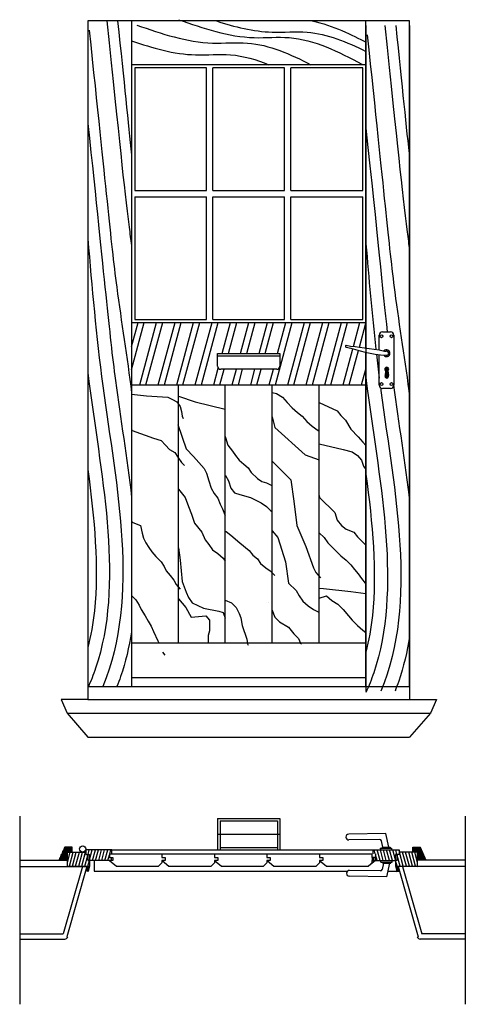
# Model space of a CAD drawing. Header units: millimetres. Extents: x 283.37 to 284.8, y 290.81 to 293.96.
import ezdxf

# ---------------------------------------------------------------- set-up
doc = ezdxf.new("R2010")
doc.units = ezdxf.units.MM
pattern_1 = [(75, (266.4323936, 302.9957385), (-0.0018400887, 0.00049305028), [])]
pattern_2 = [(105, (301.7338968, 302.9957385), (0.0018400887, 0.00049305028), [])]

msp = doc.modelspace()

# ---------------------------------------------------------------- hatches: boundary and pattern name
msp.add_hatch(color=256).paths.add_polyline_path([(284.548, 292.8331, 3.40201), (284.5413, 292.8336), (284.5393, 292.8187, 1.493144), (284.5508, 292.8186)])
h = msp.add_hatch()
h.set_pattern_fill('ANSI31', color=256, scale=0.0006, angle=30, style=0)
h.set_pattern_definition(pattern_1)
h.paths.add_polyline_path([(283.5226, 291.2931), (283.538, 291.2931), (283.538, 291.3093), (283.514, 291.3093), (283.4958, 291.2673), (283.5226, 291.2673)])
h = msp.add_hatch()
h.set_pattern_fill('ANSI31', color=256, scale=0.003, angle=30, style=0)
h.set_pattern_definition([(75, (266.432394, 302.995739), (-0.0092004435, 0.0024652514), [])])
h.paths.add_polyline_path([(283.5878, 291.2857), (283.5818, 291.2857), (283.5818, 291.2931), (283.5721, 291.2931, -0.019828), (283.5713, 291.2931), (283.5226, 291.2931), (283.5226, 291.2475), (283.5938, 291.2478), (283.5938, 291.266), (283.5878, 291.266)])
h.paths.add_polyline_path([(283.6574, 291.2876), (283.6647, 291.2876), (283.6647, 291.3004), (283.5818, 291.3004), (283.5818, 291.2857), (283.5938, 291.2857), (283.5938, 291.266), (283.6578, 291.266), (283.668, 291.266), (283.668, 291.2762), (283.6574, 291.2762)])
h = msp.add_hatch()
h.set_pattern_fill('ANSI31', color=256, scale=0.003, angle=30, style=0)
h.set_pattern_definition([(105, (301.733897, 302.995739), (0.0092004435, 0.0024652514), [])])
h.paths.add_polyline_path([(284.5785, 291.2857), (284.5845, 291.2857), (284.5845, 291.2931), (284.5942, 291.2931, 0.019828), (284.595, 291.2931), (284.6437, 291.2931), (284.6437, 291.2475), (284.5725, 291.2478), (284.5725, 291.266), (284.5785, 291.266)])
h.paths.add_polyline_path([(284.5089, 291.2876), (284.5016, 291.2876), (284.5016, 291.3004), (284.5845, 291.3004), (284.5845, 291.2857), (284.5725, 291.2857), (284.5725, 291.266), (284.5085, 291.266), (284.4983, 291.266), (284.4983, 291.2762), (284.5089, 291.2762)])
h = msp.add_hatch()
h.set_pattern_fill('ANSI31', color=256, scale=0.0006, angle=30, style=0)
h.set_pattern_definition(pattern_2)
h.paths.add_polyline_path([(284.6523, 291.3093), (284.6282, 291.3093), (284.6282, 291.2931), (284.6437, 291.2931), (284.6437, 291.2673), (284.6705, 291.2673)])
h = msp.add_hatch()
h.set_pattern_fill('ANSI31', color=256, scale=0.0006, angle=30, style=0)
h.set_pattern_definition(pattern_1)
h.paths.add_polyline_path([(283.5938, 291.2478), (283.5706, 291.2477), (283.5705, 291.2475), (283.585, 291.2475), (283.5811, 291.2338), (283.5892, 291.2315)])
h = msp.add_hatch()
h.set_pattern_fill('ANSI31', color=256, scale=0.0006, angle=30, style=0)
h.set_pattern_definition(pattern_2)
h.paths.add_polyline_path([(284.5725, 291.2478), (284.5957, 291.2477), (284.5958, 291.2475), (284.5813, 291.2475), (284.5852, 291.2338), (284.5771, 291.2315)])

# ---------------------------------------------------------------- linework, layer by layer
for p, q in [((284.6181, 293.9529), (283.5881, 293.9529)), ((283.5881, 293.9529), (283.5881, 291.8229)), ((283.7281, 293.9529), (283.7281, 291.8229)), ((284.4781, 292.9065), (284.4781, 293.9529)), ((284.6181, 291.8229), (284.6181, 293.9529)), ((284.4781, 293.9378), (284.4781, 291.8078)), ((284.6181, 293.9378), (284.6181, 291.8078)), ((284.4781, 293.8129), (283.7281, 293.8129)), ((283.9681, 293.8029), (283.7381, 293.8029)), ((283.7381, 293.8029), (283.7381, 293.4104)), ((283.9681, 293.4104), (283.9681, 293.8029)), ((283.9881, 293.4104), (283.9881, 293.8029)), ((284.2181, 293.8029), (283.9881, 293.8029)), ((284.2181, 293.4104), (284.2181, 293.8029)), ((284.2381, 293.4104), (284.2381, 293.8029)), ((284.4681, 293.8029), (284.2381, 293.8029)), ((284.4681, 293.4104), (284.4681, 293.8029)), ((283.7381, 293.4104), (283.9681, 293.4104)), ((283.9881, 293.4104), (284.2181, 293.4104)), ((284.2381, 293.4104), (284.4681, 293.4104)), ((283.7381, 293.3904), (283.7381, 292.9979)), ((283.7381, 293.3904), (283.9681, 293.3904)), ((283.9681, 292.9979), (283.9681, 293.3904)), ((283.9881, 293.3904), (284.2181, 293.3904)), ((283.9881, 292.9979), (283.9881, 293.3904)), ((284.2181, 292.9979), (284.2181, 293.3904)), ((284.2381, 293.3904), (284.4681, 293.3904)), ((284.2381, 292.9979), (284.2381, 293.3904)), ((284.4681, 292.9979), (284.4681, 293.3904)), ((283.7281, 292.8365), (283.7686, 292.9879)), ((283.7281, 292.9101), (283.7489, 292.9879)), ((283.7281, 292.9879), (284.4781, 292.9879)), ((283.7381, 292.9979), (283.9681, 292.9979)), ((283.7545, 292.7879), (283.8081, 292.9879)), ((283.7742, 292.7879), (283.8278, 292.9879)), ((283.8137, 292.7879), (283.8673, 292.9879)), ((283.8334, 292.7879), (283.887, 292.9879)), ((283.8728, 292.7879), (283.9264, 292.9879)), ((283.8926, 292.7879), (283.9461, 292.9879)), ((283.932, 292.7879), (283.9856, 292.9879)), ((283.9517, 292.7879), (284.0053, 292.9879)), ((283.9881, 292.9979), (284.2181, 292.9979)), ((284.018, 292.8882), (284.0448, 292.9879)), ((284.0378, 292.8882), (284.0645, 292.9879)), ((284.0772, 292.8882), (284.1039, 292.9879)), ((284.0969, 292.8882), (284.1236, 292.9879)), ((284.1364, 292.8882), (284.1631, 292.9879)), ((284.1561, 292.8882), (284.1828, 292.9879)), ((284.1884, 292.7879), (284.242, 292.9879)), ((284.1955, 292.8882), (284.2223, 292.9879)), ((284.2278, 292.7879), (284.2814, 292.9879)), ((284.2381, 292.9979), (284.4681, 292.9979)), ((284.2476, 292.7879), (284.3011, 292.9879)), ((284.287, 292.7879), (284.3406, 292.9879)), ((284.3067, 292.7879), (284.3603, 292.9879)), ((284.3462, 292.7879), (284.3998, 292.9879)), ((284.3659, 292.7879), (284.4195, 292.9879)), ((284.4384, 292.9112), (284.4589, 292.9879)), ((284.4574, 292.9088), (284.4781, 292.9859)), ((284.5209, 292.9001), (284.5209, 292.9475)), ((284.5309, 292.9575), (284.5574, 292.9575)), ((284.5674, 292.9475), (284.5674, 292.7871)), ((284.0036, 292.8481), (284.0036, 292.8882)), ((284.0036, 292.8882), (284.2026, 292.8882)), ((284.0036, 292.8812), (284.2026, 292.8812)), ((284.2026, 292.8882), (284.2026, 292.8481)), ((284.4053, 292.7879), (284.4363, 292.9036)), ((284.425, 292.7879), (284.4547, 292.8987)), ((284.4781, 291.8229), (284.4781, 292.8928)), ((284.5209, 292.7871), (284.5209, 292.8847)), ((283.9912, 292.7879), (284.0057, 292.842)), ((284.0109, 292.7879), (284.0243, 292.8381)), ((284.1926, 292.8381), (284.0136, 292.8381)), ((284.0503, 292.7879), (284.0638, 292.8381)), ((284.0701, 292.7879), (284.0835, 292.8381)), ((284.1095, 292.7879), (284.1229, 292.8381)), ((284.1292, 292.7879), (284.1427, 292.8381)), ((284.1687, 292.7879), (284.1821, 292.8381)), ((284.4645, 292.7879), (284.4781, 292.8386)), ((284.5413, 292.8336), (284.5393, 292.8187)), ((284.548, 292.8331), (284.5508, 292.8186)), ((283.7281, 292.7879), (284.4781, 292.7879)), ((283.8781, 291.9629), (283.8781, 292.7879)), ((284.0281, 291.9629), (284.0281, 292.7879)), ((284.1781, 291.9629), (284.1781, 292.7879)), ((284.3281, 291.9629), (284.3281, 292.7879)), ((284.5574, 292.7771), (284.5309, 292.7771)), ((283.7281, 291.9629), (284.4781, 291.9629)), ((283.7281, 291.8521), (284.4781, 291.8521)), ((283.5881, 291.8229), (284.6181, 291.8229)), ((283.5881, 291.8229), (283.5881, 291.7819)), ((284.6181, 291.8229), (284.6181, 291.7819)), ((283.5026, 291.7819), (283.5217, 291.7379)), ((283.5881, 291.7819), (283.5026, 291.7819)), ((283.5881, 291.7819), (284.6181, 291.7819)), ((284.6181, 291.7819), (284.7036, 291.7819)), ((284.7036, 291.7819), (284.6845, 291.7379)), ((283.5217, 291.7379), (284.6845, 291.7379)), ((283.5217, 291.7379), (283.5881, 291.6613)), ((284.6845, 291.7379), (284.6181, 291.6613)), ((283.5881, 291.6613), (284.6181, 291.6613)), ((283.3699, 291.4084), (283.3699, 290.806)), ((284.0036, 291.4004), (284.2026, 291.4004)), ((284.0036, 291.4004), (284.0036, 291.3004)), ((284.0115, 291.3926), (284.0115, 291.3004)), ((284.0115, 291.3926), (284.1947, 291.3926)), ((284.1947, 291.3926), (284.1947, 291.3004)), ((284.2026, 291.4004), (284.2026, 291.3004)), ((284.7963, 291.4084), (284.7963, 290.806)), ((284.0036, 291.3504), (284.2026, 291.3504)), ((284.5418, 291.3524), (284.4231, 291.3506)), ((284.523, 291.3333), (284.4234, 291.3318)), ((284.5327, 291.3091), (284.5279, 291.3295)), ((284.5519, 291.3091), (284.5418, 291.3524)), ((283.514, 291.3093), (283.4958, 291.2673)), ((283.538, 291.3093), (283.514, 291.3093)), ((283.538, 291.2931), (283.538, 291.3093)), ((283.6647, 291.3004), (283.5818, 291.3004)), ((283.5818, 291.3004), (283.5818, 291.2857)), ((283.6647, 291.3004), (284.5025, 291.3004)), ((283.6647, 291.2876), (283.6647, 291.3004)), ((284.0115, 291.3083), (284.1947, 291.3083)), ((284.5016, 291.2876), (284.5016, 291.3004)), ((284.5016, 291.3004), (284.5845, 291.3004)), ((284.5238, 291.3059), (284.5244, 291.3004)), ((284.5238, 291.3059), (284.5597, 291.3059)), ((284.5299, 291.3091), (284.5299, 291.3059)), ((284.5299, 291.3091), (284.5558, 291.3091)), ((284.5558, 291.3091), (284.5558, 291.3059)), ((284.5597, 291.3059), (284.5597, 291.3004)), ((284.5845, 291.3004), (284.5845, 291.2857)), ((284.6282, 291.3093), (284.6523, 291.3093)), ((284.6282, 291.2931), (284.6282, 291.3093)), ((284.6523, 291.3093), (284.6705, 291.2673)), ((283.3699, 291.2673), (283.5226, 291.2673)), ((283.5226, 291.2931), (283.5818, 291.2931)), ((283.5226, 291.2475), (283.5226, 291.2931)), ((283.5818, 291.2857), (283.5938, 291.2857)), ((283.5878, 291.2857), (283.5878, 291.266)), ((283.5878, 291.266), (283.5938, 291.266)), ((283.5938, 291.2857), (283.5938, 291.266)), ((283.5938, 291.266), (283.5938, 291.2478)), ((283.5938, 291.266), (283.5938, 291.266)), ((283.6578, 291.266), (283.5938, 291.266)), ((283.6081, 291.266), (283.6081, 291.2323)), ((283.6574, 291.2876), (283.8253, 291.2876)), ((283.6574, 291.2876), (283.6574, 291.2762)), ((283.6574, 291.2762), (283.668, 291.2762)), ((283.668, 291.266), (283.6578, 291.266)), ((283.6578, 291.266), (283.6798, 291.2484)), ((283.668, 291.2762), (283.668, 291.266)), ((283.8253, 291.2876), (283.8253, 291.2762)), ((283.8253, 291.2876), (283.9933, 291.2876)), ((283.8253, 291.2876), (283.8253, 291.2762)), ((283.8253, 291.2876), (283.8253, 291.2762)), ((283.8253, 291.2762), (283.8359, 291.2762)), ((283.8253, 291.2762), (283.8359, 291.2762)), ((283.8253, 291.266), (283.8253, 291.2591)), ((283.8359, 291.266), (283.8253, 291.266)), ((283.8359, 291.266), (283.8258, 291.266)), ((283.8258, 291.266), (283.8478, 291.2484)), ((283.8359, 291.2762), (283.8359, 291.266)), ((283.8359, 291.2762), (283.8359, 291.266)), ((283.9933, 291.2876), (283.9933, 291.2762)), ((283.9933, 291.2876), (284.1612, 291.2876)), ((283.9933, 291.2876), (283.9933, 291.2762)), ((283.9933, 291.2876), (283.9933, 291.2762)), ((283.9933, 291.2762), (284.0039, 291.2762)), ((283.9933, 291.2762), (284.0039, 291.2762)), ((283.9933, 291.266), (283.9933, 291.2591)), ((284.0039, 291.266), (283.9933, 291.266)), ((284.0039, 291.266), (283.9937, 291.266)), ((283.9937, 291.266), (284.0157, 291.2484)), ((284.0039, 291.2762), (284.0039, 291.266)), ((284.0039, 291.2762), (284.0039, 291.266)), ((284.1612, 291.2876), (284.1612, 291.2762)), ((284.1612, 291.2876), (284.1612, 291.2762)), ((284.1612, 291.2876), (284.3292, 291.2876)), ((284.1612, 291.2876), (284.1612, 291.2762)), ((284.1612, 291.2762), (284.1718, 291.2762)), ((284.1612, 291.2762), (284.1718, 291.2762)), ((284.1612, 291.266), (284.1612, 291.2591)), ((284.1718, 291.266), (284.1612, 291.266)), ((284.1617, 291.266), (284.1837, 291.2484)), ((284.1718, 291.266), (284.1617, 291.266)), ((284.1718, 291.2762), (284.1718, 291.266)), ((284.1718, 291.2762), (284.1718, 291.266)), ((284.3292, 291.2876), (284.3292, 291.2762)), ((284.3292, 291.2876), (284.4971, 291.2876)), ((284.3292, 291.2876), (284.3292, 291.2762)), ((284.3292, 291.2876), (284.3292, 291.2762)), ((284.3292, 291.2762), (284.3398, 291.2762)), ((284.3292, 291.2762), (284.3398, 291.2762)), ((284.3398, 291.266), (284.3292, 291.266)), ((284.3292, 291.266), (284.3292, 291.2591)), ((284.3398, 291.266), (284.3296, 291.266)), ((284.3296, 291.266), (284.3516, 291.2484)), ((284.3398, 291.2762), (284.3398, 291.266)), ((284.3398, 291.2762), (284.3398, 291.266)), ((284.5085, 291.266), (284.4865, 291.2484)), ((284.4971, 291.2876), (284.4971, 291.2762)), ((284.4971, 291.2876), (284.4971, 291.2762)), ((284.4971, 291.2876), (284.4971, 291.2762)), ((284.4971, 291.2762), (284.5077, 291.2762)), ((284.4971, 291.2762), (284.5077, 291.2762)), ((284.4971, 291.266), (284.4971, 291.2591)), ((284.5077, 291.266), (284.4971, 291.266)), ((284.5077, 291.266), (284.4976, 291.266)), ((284.4983, 291.2762), (284.4983, 291.266)), ((284.5089, 291.2762), (284.4983, 291.2762)), ((284.4983, 291.266), (284.5085, 291.266)), ((284.5077, 291.2762), (284.5077, 291.266)), ((284.5077, 291.2762), (284.5077, 291.266)), ((284.5085, 291.266), (284.5725, 291.266)), ((284.5089, 291.2876), (284.5089, 291.2762)), ((284.5259, 291.2605), (284.5265, 291.266)), ((284.5619, 291.2605), (284.5619, 291.266)), ((284.5725, 291.2857), (284.5725, 291.266)), ((284.5845, 291.2857), (284.5725, 291.2857)), ((284.5725, 291.266), (284.5725, 291.266)), ((284.5785, 291.266), (284.5725, 291.266)), ((284.5725, 291.266), (284.5725, 291.2478)), ((284.5785, 291.2857), (284.5785, 291.266)), ((284.6437, 291.2931), (284.5845, 291.2931)), ((284.6437, 291.2475), (284.6437, 291.2931)), ((284.7963, 291.2673), (284.6437, 291.2673)), ((283.3699, 291.2475), (283.5881, 291.2475)), ((283.5705, 291.2475), (283.5089, 291.0315)), ((283.585, 291.2475), (283.5207, 291.0218)), ((283.5938, 291.2478), (283.5226, 291.2475)), ((283.5938, 291.2478), (283.5892, 291.2315)), ((283.6798, 291.2484), (283.8147, 291.2484)), ((283.8253, 291.2591), (283.8147, 291.2484)), ((283.8478, 291.2484), (283.9826, 291.2484)), ((283.9933, 291.2591), (283.9826, 291.2484)), ((284.0157, 291.2484), (284.1506, 291.2484)), ((284.1612, 291.2591), (284.1506, 291.2484)), ((284.1837, 291.2484), (284.3185, 291.2484)), ((284.3292, 291.2591), (284.3185, 291.2484)), ((284.3516, 291.2484), (284.4865, 291.2484)), ((284.5251, 291.2331), (284.4255, 291.2346)), ((284.4971, 291.2591), (284.4865, 291.2484)), ((284.5259, 291.2605), (284.5619, 291.2605)), ((284.5348, 291.2573), (284.53, 291.237)), ((284.532, 291.2573), (284.532, 291.2605)), ((284.532, 291.2573), (284.5579, 291.2573)), ((284.5541, 291.2573), (284.544, 291.214)), ((284.5579, 291.2573), (284.5579, 291.2605)), ((284.5725, 291.2478), (284.5771, 291.2315)), ((284.5725, 291.2478), (284.6437, 291.2475)), ((284.7963, 291.2475), (284.5782, 291.2475)), ((284.5813, 291.2475), (284.6456, 291.0218)), ((284.5958, 291.2475), (284.6573, 291.0315)), ((283.5892, 291.2315), (283.5811, 291.2338)), ((283.6081, 291.2323), (284.4193, 291.2323)), ((284.544, 291.214), (284.4252, 291.2158)), ((284.5482, 291.2323), (284.5871, 291.2323)), ((284.5771, 291.2315), (284.5852, 291.2338)), ((283.3699, 291.0315), (283.5089, 291.0315)), ((283.3699, 291.0145), (283.5142, 291.0145)), ((284.7963, 291.0145), (284.6521, 291.0145)), ((284.7963, 291.0315), (284.6573, 291.0315))]:
    msp.add_line(p, q)
for points in [[(283.7281, 292.7583), (283.7762, 292.7535), (283.8442, 292.7486), (283.8588, 292.7413), (283.8734, 292.7341), (283.8831, 292.7195), (283.8879, 292.7025), (283.8904, 292.6879), (283.8928, 292.6807)], [(283.8781, 292.7525), (283.9317, 292.7341), (284.0281, 292.71)], [(284.1781, 292.7641), (284.1916, 292.7608), (284.211, 292.7486), (284.2256, 292.7316), (284.2426, 292.7146), (284.2596, 292.7001), (284.2742, 292.6879), (284.2887, 292.6709), (284.3057, 292.6564), (284.3252, 292.6418), (284.3281, 292.6411)], [(284.3281, 292.7319), (284.3859, 292.7049), (284.398, 292.6904), (284.4126, 292.6758), (284.4296, 292.6467), (284.4539, 292.6224), (284.4685, 292.6054), (284.4781, 292.5939)], [(284.1781, 292.686), (284.1867, 292.6515), (284.2839, 292.5642), (284.3281, 292.5484)], [(283.8758, 292.6612), (283.9025, 292.5836), (283.9268, 292.5593), (283.9438, 292.5399), (283.9608, 292.5205), (283.9681, 292.5059), (283.9754, 292.4816), (283.9827, 292.4574), (283.9924, 292.4404), (284.0045, 292.4258), (284.0118, 292.4064), (284.0191, 292.3918), (284.0264, 292.3724), (284.0281, 292.3699)], [(283.7281, 292.6464), (283.73, 292.6418), (283.7981, 292.6176), (283.8223, 292.6103), (283.8369, 292.5957), (283.8491, 292.5811), (283.8661, 292.5714), (283.8758, 292.5569), (283.8879, 292.5399), (283.8976, 292.5302)], [(284.0281, 292.6225), (284.0288, 292.62), (284.0361, 292.5957), (284.0507, 292.5763), (284.0604, 292.5617), (284.0725, 292.5472), (284.0871, 292.535), (284.1017, 292.5229), (284.1114, 292.5083), (284.1308, 292.4889), (284.1454, 292.4792), (284.16, 292.4743), (284.1746, 292.4671), (284.1781, 292.4659)], [(284.3281, 292.5999), (284.4053, 292.5811), (284.4345, 292.5739), (284.4515, 292.5617), (284.4636, 292.5472), (284.4709, 292.5277), (284.4781, 292.517)], [(284.1781, 292.5436), (284.2377, 292.4841), (284.2474, 292.4161), (284.2571, 292.3384), (284.2863, 292.2705), (284.3106, 292.2025), (284.3179, 292.1879), (284.3325, 292.171)], [(284.0281, 292.4993), (284.0288, 292.4986), (284.0385, 292.4816), (284.0458, 292.4574), (284.058, 292.4428), (284.075, 292.4379), (284.109, 292.4282), (284.1284, 292.4185), (284.143, 292.4112), (284.16, 292.3991), (284.1746, 292.3845), (284.1781, 292.3816)], [(283.8781, 292.4546), (283.9001, 292.4282), (283.9098, 292.3991), (283.9195, 292.3748), (283.9292, 292.3457), (283.9535, 292.3166), (283.9632, 292.2923), (283.9754, 292.2778), (283.9875, 292.2608), (284.0045, 292.2486), (284.0215, 292.2341), (284.0281, 292.2242)], [(284.3281, 292.4345), (284.33, 292.4282), (284.3786, 292.3797), (284.3859, 292.3554), (284.4005, 292.3384), (284.415, 292.3263), (284.4393, 292.3166), (284.4515, 292.302), (284.4661, 292.2875), (284.4781, 292.2754)], [(283.7281, 292.3525), (283.7325, 292.3481), (283.7568, 292.3384), (283.7616, 292.3142), (283.7665, 292.2972), (283.7738, 292.2826), (283.7835, 292.268), (283.7932, 292.2535), (283.8053, 292.2389), (283.8223, 292.2219), (283.8321, 292.2074), (283.8393, 292.1928), (283.8515, 292.1782), (283.8636, 292.1637), (283.8709, 292.1491), (283.8831, 292.1345), (283.8831, 292.1345)], [(284.0281, 292.3204), (284.0312, 292.319), (284.0458, 292.3069), (284.075, 292.2826), (284.1041, 292.2583), (284.1163, 292.2438), (284.1308, 292.2316), (284.1406, 292.2171), (284.1576, 292.2025), (284.1721, 292.1928), (284.1867, 292.1782)], [(284.1781, 292.3216), (284.1964, 292.2996), (284.2207, 292.2219), (284.2304, 292.154), (284.2547, 292.1297), (284.2644, 292.1127), (284.2766, 292.0957), (284.2936, 292.0812), (284.3106, 292.069), (284.3252, 292.0617), (284.3281, 292.0605)], [(284.3281, 292.3148), (284.3446, 292.2996), (284.3567, 292.2826), (284.381, 292.2583), (284.398, 292.2413), (284.415, 292.2268), (284.4296, 292.2122), (284.4418, 292.1977), (284.4539, 292.1831), (284.4636, 292.1685), (284.4758, 292.154), (284.4781, 292.152)], [(283.8781, 292.2666), (283.8831, 292.2268), (283.8904, 292.1588), (283.9025, 292.1248), (283.9098, 292.1079), (283.9219, 292.0909), (283.9584, 292.0739), (284.007, 292.0642), (284.0215, 292.0593), (284.0281, 292.0418)], [(284.3281, 292.1381), (284.3422, 292.137), (284.4296, 292.1273), (284.4781, 292.1203)], [(283.7281, 292.1147), (283.7422, 292.1006), (283.7519, 292.0836), (283.7592, 292.069), (283.7713, 292.0496), (283.781, 292.0326), (283.7908, 292.0156), (283.7981, 291.9986), (283.8126, 291.9695), (283.8153, 291.9629)], [(283.8781, 292.1035), (283.9013, 292.0755), (283.9192, 292.0452), (283.9657, 292.0496), (283.9778, 292.035), (283.9778, 292.0011), (283.9729, 291.9865), (283.9729, 291.9629)], [(284.0281, 292.0989), (284.0482, 292.0909), (284.0628, 292.0763), (284.0725, 292.0569), (284.0774, 292.0423), (284.0823, 292.018), (284.0968, 291.9744), (284.0993, 291.9598), (284.1017, 291.9549)], [(284.1673, 292.0933), (284.1673, 292.0933)], [(284.3281, 292.1054), (284.3519, 292.1127), (284.3689, 292.0981), (284.3883, 292.086), (284.4053, 292.069), (284.4223, 292.0496), (284.4345, 292.035), (284.4515, 292.018), (284.4685, 292.0035), (284.4781, 291.9953)], [(284.177, 292.069), (284.1867, 292.0447), (284.2013, 292.0302), (284.2304, 292.0132), (284.2474, 291.9913), (284.262, 291.9768), (284.2693, 291.9622), (284.2717, 291.9598)], [(283.8272, 291.9331), (283.8345, 291.9234)]]:
    msp.add_lwpolyline(points)
for centre, radius in [((284.5276, 292.9436), 0.00455), ((284.5603, 292.9436), 0.00455), ((284.5276, 292.791), 0.00455), ((284.5603, 292.791), 0.00455), ((283.5717, 291.3031), 0.0101)]:
    msp.add_circle(centre, radius)
for centre, radius, start, end in [((284.5309, 292.9475), 0.01, 90, 180), ((284.5574, 292.9475), 0.01, 0, 90), ((284.4161, 292.912), 0.00334, 109.4193, 272.3346), ((284.5442, 292.8895), 0.011, 214.8407, 138.3685), ((284.5404, 292.9059), 0.01, 255.9851, 283.0942), ((284.5442, 292.8895), 0.00684, 254.578, 103.0942), ((284.0136, 292.8481), 0.01, 180, 270), ((284.1926, 292.8481), 0.01, 270, 0), ((284.545, 292.8386), 0.0062, 298.6308, 233.1093), ((284.545, 292.8163), 0.0062, 157.0527, 21.8075), ((284.5309, 292.7871), 0.01, 180, 270), ((284.5574, 292.7871), 0.01, 270, 0), ((284.4232, 291.3412), 0.00938, 90.8673, 270.8673), ((284.523, 291.3283), 0.005, 13.1462, 90.8673), ((284.4254, 291.2252), 0.00938, 89.1327, 269.1327), ((284.5252, 291.2381), 0.005, 269.1327, 346.8538), ((283.5142, 291.0245), 0.01, 270, 344.0981), ((284.6521, 291.0245), 0.01, 195.9019, 270)]:
    msp.add_arc(centre, radius, start, end)
for points, knots in [([(283.649, 293.9529), (283.6899, 293.564), (283.7022, 293.4298), (283.7226, 293.2731), (283.7253, 293.2537), (283.7281, 293.2341)], [0.0524159, 0.0524159, 0.0524159, 0.0524159, 0.4618662, 0.4618662, 0.5195597, 0.5195597, 0.5195597, 0.5195597]), ([(283.9995, 293.9529), (284.0582, 293.9341), (284.1535, 293.9095), (284.3206, 293.9267), (284.417, 293.8858), (284.4781, 293.8553)], [0.0664164, 0.0664164, 0.0664164, 0.0664164, 0.2492415, 0.3609387, 0.5599999, 0.5599999, 0.5599999, 0.5599999]), ([(283.5923, 293.9233), (283.6474, 293.4062), (283.6603, 293.2553), (283.695, 292.9903), (283.714, 292.8766), (283.7281, 292.7624)], [0, 0, 0, 0, 0.4618662, 0.4618662, 0.7903986, 0.7903986, 0.7903986, 0.7903986]), ([(283.7448, 293.9396), (283.8246, 293.9121), (283.9401, 293.8723), (284.1353, 293.8925), (284.2364, 293.8465), (284.3023, 293.8129)], [0, 0, 0, 0, 0.2492415, 0.3609387, 0.5764406, 0.5764406, 0.5764406, 0.5764406]), ([(284.539, 293.9378), (284.5799, 293.5489), (284.5922, 293.4147), (284.6126, 293.258), (284.6153, 293.2386), (284.6181, 293.219)], [0.0524159, 0.0524159, 0.0524159, 0.0524159, 0.4618662, 0.4618662, 0.5195597, 0.5195597, 0.5195597, 0.5195597]), ([(283.7281, 293.889), (283.7954, 293.8663), (283.8991, 293.8359), (284.0515, 293.8517), (284.1274, 293.8292), (284.1673, 293.8129)], [0.0390788, 0.0390788, 0.0390788, 0.0390788, 0.2492415, 0.3609387, 0.4890601, 0.4890601, 0.4890601, 0.4890601]), ([(284.4823, 293.9082), (284.5374, 293.3911), (284.5503, 293.2402), (284.585, 292.9752), (284.604, 292.8616), (284.6181, 292.7474)], [0, 0, 0, 0, 0.4618662, 0.4618662, 0.7903986, 0.7903986, 0.7903986, 0.7903986]), ([(283.5881, 293.625), (283.6432, 293.1079), (283.6561, 292.957), (283.6923, 292.6805), (283.7139, 292.5546), (283.7281, 292.4285)], [0, 0, 0, 0, 0.4618662, 0.4618662, 0.8245558, 0.8245558, 0.8245558, 0.8245558]), ([(283.5881, 293.2559), (283.6014, 293.1005), (283.6418, 292.6294), (283.7556, 292.1139), (283.636, 291.8229)], [0, 0, 0, 0, 0.473403, 1.435385, 1.435385, 1.435385, 1.435385]), ([(283.5881, 292.8267), (283.5896, 292.8148), (283.5911, 292.803), (283.6338, 292.4766), (283.7037, 292.151), (283.6059, 291.8607), (283.5975, 291.8397), (283.5881, 291.8188)], [0.427007, 0.427007, 0.427007, 0.427007, 0.461875, 0.461875, 1.385624, 1.385624, 1.458693, 1.458693, 1.458693, 1.458693]), ([(284.4781, 292.8116), (284.4796, 292.7997), (284.4811, 292.7879), (284.5238, 292.4615), (284.5937, 292.1359), (284.4959, 291.8456), (284.4875, 291.8246), (284.4781, 291.8037)], [0.427007, 0.427007, 0.427007, 0.427007, 0.461875, 0.461875, 1.385624, 1.385624, 1.458693, 1.458693, 1.458693, 1.458693]), ([(284.5248, 292.7792), (284.5252, 292.7761), (284.5686, 292.4476), (284.6456, 292.0988), (284.526, 291.8078)], [0.4641101, 0.4641101, 0.4641101, 0.4641101, 0.4734028, 1.4353854, 1.4353854, 1.4353854, 1.4353854]), ([(284.5656, 292.7928), (284.5659, 292.7909), (284.5661, 292.7889), (284.5823, 292.6654), (284.6039, 292.5395), (284.6181, 292.4134)], [0.4560485, 0.4560485, 0.4560485, 0.4560485, 0.4618662, 0.4618662, 0.8245558, 0.8245558, 0.8245558, 0.8245558]), ([(283.5881, 292.5175), (283.6092, 292.3594), (283.6239, 292.2056), (283.6046, 292.0247), (283.5978, 291.9857), (283.5881, 291.9477)], [0.7230525, 0.7230525, 0.7230525, 0.7230525, 1.1889178, 1.1889178, 1.3240414, 1.3240414, 1.3240414, 1.3240414]), ([(284.4781, 292.5024), (284.4992, 292.3444), (284.5139, 292.1905), (284.4946, 292.0096), (284.4878, 291.9706), (284.4781, 291.9326)], [0.7230525, 0.7230525, 0.7230525, 0.7230525, 1.1889178, 1.1889178, 1.3240414, 1.3240414, 1.3240414, 1.3240414]), ([(283.7281, 291.9973), (283.7202, 291.9491), (283.7088, 291.9016), (283.6894, 291.8442), (283.6855, 291.8335), (283.6814, 291.8229)], [1.2421855, 1.2421855, 1.2421855, 1.2421855, 1.3855985, 1.3855985, 1.418813, 1.418813, 1.418813, 1.418813]), ([(284.6181, 291.9822), (284.6102, 291.9341), (284.5988, 291.8866), (284.5794, 291.8291), (284.5755, 291.8184), (284.5714, 291.8078)], [1.2421855, 1.2421855, 1.2421855, 1.2421855, 1.3855985, 1.3855985, 1.418813, 1.418813, 1.418813, 1.418813])]:
    msp.add_open_spline(points, degree=3, knots=knots)
for points in [[(283.6835, 293.9529), (283.7043, 293.7555), (283.7176, 293.6241), (283.7281, 293.5245)], [(284.3064, 293.9529), (284.373, 293.9394), (284.4363, 293.9067), (284.4781, 293.8851)], [(284.5735, 293.9378), (284.5943, 293.7405), (284.6076, 293.609), (284.6181, 293.5094)], [(284.4781, 293.6099), (284.5145, 293.268), (284.5325, 293.0862), (284.5464, 292.9575)], [(284.4781, 293.2408), (284.4877, 293.1285), (284.4973, 293.0161), (284.51, 292.902)], [(284.4145, 292.9091), (284.4541, 292.8999), (284.4949, 292.8851), (284.5424, 292.8829)], [(284.415, 292.9152), (284.4519, 292.9074), (284.4921, 292.9076), (284.538, 292.8962)], [(284.5118, 292.886), (284.5147, 292.8606), (284.5177, 292.8351), (284.5209, 292.8094)], [(284.523, 292.7932), (284.5232, 292.7918), (284.5233, 292.7905), (284.5235, 292.7891)]]:
    msp.add_open_spline(points, degree=3)
msp.add_spline([(283.8782, 293.9569), (284.1208, 293.8995), (284.2325, 293.8995), (284.4654, 293.815)], degree=3)
for p in [(283.8781, 291.9629), (284.0281, 291.9629), (284.1781, 291.9629), (284.3281, 291.9629)]:
    msp.add_point(p)

doc.saveas('drawing.dxf')
